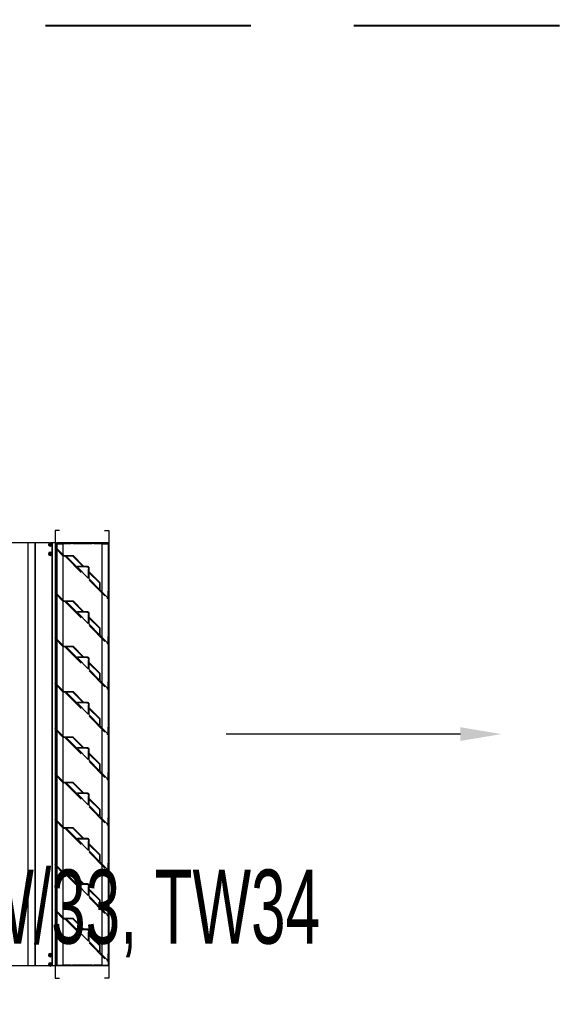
# Model space of a CAD drawing. Header units: millimetres. Extents: x -165365 to -33565, y 7406 to 103342.
# Tile 46 of 256: x -126105 to -124779, y 43022 to 45415. Entities that reach past the tile are written whole.
import ezdxf

# ---------------------------------------------------------------- set-up
doc = ezdxf.new("R2010")
doc.units = ezdxf.units.MM
doc.header["$MEASUREMENT"] = 0
for name, pattern in [('ACAD_ISO03W100', [150, 60, -90]), ('DASHED2', [0.375, 0.25, -0.125]), ('HIDDEN', [9.525, 6.35, -3.175])]:
    doc.linetypes.add(name, pattern=pattern)
doc.layers.add('10_ALL_FEATURES', color=7, linetype='Continuous', lineweight=0)
doc.layers.add('DEFAULT_2', color=8, linetype='HIDDEN', lineweight=0)
for name, color, linetype in [('___INST__AR_podstawy', 3, 'Continuous'), ('ELEK CIENKIE', 80, 'Continuous'), ('ELEKTRYKA_OPIS GNIAZD', 230, 'Continuous'), ('FLUID-C5-100-ARRGR', 7, 'Continuous')]:
    doc.layers.add(name, color=color, linetype=linetype)
doc.styles.add('Arial', font='arial.ttf')

# ---------------------------------------------------------------- blocks, each defined once
blk = doc.blocks.new('1028_440_ADMP_t')
at = {"color": 7, "linetype": 'Continuous'}
for p, q in [((-125, 514), (-125, -514)), ((-114.4, 514), (-125, 514)), ((-124.5, -514), (-124.5, 514)), ((-117.3, -514), (-117.3, 514)), ((-117, -514), (-117, 514)), ((-114.6, 511), (-110.4, 511)), ((-114.6, 510), (-110.4, 510)), ((-113.5, 510), (-113.5, 511)), ((-113, 512.6), (-113, 508.4)), ((-113, 511.5), (-112, 511.5)), ((-112, 510), (-113, 511)), ((-113, 510), (-112, 511)), ((-113, 510.5), (-112, 510.5)), ((-113, 509.5), (-112, 509.5)), ((-112.5, 510), (-112.5, 511)), ((-112, 512.6), (-112, 508.4)), ((-111.5, 510), (-111.5, 511)), ((-14.4, 514), (-110.6, 514)), ((-67, -514), (-67, 514)), ((-66.5, -514), (-66.5, 514)), ((-49.5, -514), (-49.5, 514)), ((-49, -514), (-49, 514)), ((-14.6, 511), (-10.4, 511)), ((-14.6, 510), (-10.4, 510)), ((-13.5, 510), (-13.5, 511)), ((-13, 512.6), (-13, 508.4)), ((-13, 511.5), (-12, 511.5)), ((-13, 510), (-12, 511)), ((-12, 510), (-13, 511)), ((-13, 510.5), (-12, 510.5)), ((-13, 509.5), (-12, 509.5)), ((-12.5, 510), (-12.5, 511)), ((-12, 512.6), (-12, 508.4)), ((-11.5, 510), (-11.5, 511)), ((0, 514), (-10.6, 514)), ((-8, -514), (-8, 514)), ((-7.8, -514), (-7.8, 513.9)), ((-0.5, -514), (-0.5, 514)), ((0, -514), (0, 514)), ((-114.6, 488), (-110.4, 488)), ((-114.6, 487), (-110.4, 487)), ((-113.5, 487), (-113.5, 488)), ((-113, 489.6), (-113, 485.4)), ((-113, 488.5), (-112, 488.5)), ((-112, 487), (-113, 488)), ((-113, 487), (-112, 488)), ((-113, 487.5), (-112, 487.5)), ((-113, 486.5), (-112, 486.5)), ((-112.5, 487), (-112.5, 488)), ((-112, 489.6), (-112, 485.4)), ((-111.5, 487), (-111.5, 488)), ((-14.6, 488), (-10.4, 488)), ((-14.6, 487), (-10.4, 487)), ((-13.5, 487), (-13.5, 488)), ((-13, 489.6), (-13, 485.4)), ((-13, 488.5), (-12, 488.5)), ((-13, 487), (-12, 488)), ((-12, 487), (-13, 488)), ((-13, 487.5), (-12, 487.5)), ((-13, 486.5), (-12, 486.5)), ((-12.5, 487), (-12.5, 488)), ((-12, 489.6), (-12, 485.4)), ((-11.5, 487), (-11.5, 488)), ((-114.6, -487), (-110.4, -487)), ((-114.6, -488), (-110.4, -488)), ((-113.5, -487), (-113.5, -488)), ((-113, -489.6), (-113, -485.4)), ((-113, -486.5), (-112, -486.5)), ((-112, -487), (-113, -488)), ((-113, -487), (-112, -488)), ((-113, -487.5), (-112, -487.5)), ((-113, -488.5), (-112, -488.5)), ((-112.5, -487), (-112.5, -488)), ((-112, -489.6), (-112, -485.4)), ((-111.5, -487), (-111.5, -488)), ((-14.6, -487), (-10.4, -487)), ((-14.6, -488), (-10.4, -488)), ((-13.5, -487), (-13.5, -488)), ((-13, -489.6), (-13, -485.4)), ((-13, -486.5), (-12, -486.5)), ((-13, -487), (-12, -488)), ((-12, -487), (-13, -488)), ((-13, -487.5), (-12, -487.5)), ((-13, -488.5), (-12, -488.5)), ((-12.5, -487), (-12.5, -488)), ((-12, -489.6), (-12, -485.4)), ((-11.5, -487), (-11.5, -488)), ((-114.4, -514), (-125, -514)), ((-114.6, -510), (-110.4, -510)), ((-114.6, -511), (-110.4, -511)), ((-113.5, -510), (-113.5, -511)), ((-113, -512.6), (-113, -508.4)), ((-113, -509.5), (-112, -509.5)), ((-112, -510), (-113, -511)), ((-113, -510), (-112, -511)), ((-113, -510.5), (-112, -510.5)), ((-113, -511.5), (-112, -511.5)), ((-112.5, -510), (-112.5, -511)), ((-112, -512.6), (-112, -508.4)), ((-111.5, -510), (-111.5, -511)), ((-14.4, -514), (-110.6, -514)), ((-14.6, -510), (-10.4, -510)), ((-14.6, -511), (-10.4, -511)), ((-13.5, -510), (-13.5, -511)), ((-13, -512.6), (-13, -508.4)), ((-13, -509.5), (-12, -509.5)), ((-13, -510), (-12, -511)), ((-12, -510), (-13, -511)), ((-13, -510.5), (-12, -510.5)), ((-13, -511.5), (-12, -511.5)), ((-12.5, -510), (-12.5, -511)), ((-12, -512.6), (-12, -508.4)), ((-11.5, -510), (-11.5, -511)), ((0, -514), (-10.6, -514))]:
    blk.add_line(p, q, dxfattribs=at)
for points in [[(-114.6, 511), (-114.6, 510.9), (-114.6, 510.8), (-114.6, 510.6), (-114.6, 510.5)], [(-114.6, 510.5), (-114.6, 510.4), (-114.6, 510.2), (-114.6, 510.1), (-114.6, 510)], [(-113, 512.6), (-112.8, 512.6), (-112.7, 512.6), (-112.5, 512.6), (-112.3, 512.6), (-112.2, 512.6), (-112, 512.6)], [(-112, 508.4), (-112.2, 508.4), (-112.3, 508.4), (-112.5, 508.4), (-112.7, 508.4), (-112.8, 508.4), (-113, 508.4)], [(-110.4, 510.5), (-110.4, 510.6), (-110.4, 510.8), (-110.4, 510.9), (-110.4, 511)], [(-110.4, 510), (-110.4, 510.1), (-110.4, 510.2), (-110.4, 510.4), (-110.4, 510.5)], [(-14.6, 511), (-14.6, 510.9), (-14.6, 510.8), (-14.6, 510.6), (-14.6, 510.5)], [(-14.6, 510.5), (-14.6, 510.4), (-14.6, 510.2), (-14.6, 510.1), (-14.6, 510)], [(-13, 512.6), (-12.8, 512.6), (-12.7, 512.6), (-12.5, 512.6), (-12.3, 512.6), (-12.2, 512.6), (-12, 512.6)], [(-12, 508.4), (-12.2, 508.4), (-12.3, 508.4), (-12.5, 508.4), (-12.7, 508.4), (-12.8, 508.4), (-13, 508.4)], [(-10.4, 510.5), (-10.4, 510.6), (-10.4, 510.8), (-10.4, 510.9), (-10.4, 511)], [(-10.4, 510), (-10.4, 510.1), (-10.4, 510.2), (-10.4, 510.4), (-10.4, 510.5)], [(-114.6, 488), (-114.6, 487.9), (-114.6, 487.8), (-114.6, 487.6), (-114.6, 487.5)], [(-114.6, 487.5), (-114.6, 487.4), (-114.6, 487.2), (-114.6, 487.1), (-114.6, 487)], [(-113, 489.6), (-112.8, 489.6), (-112.7, 489.6), (-112.5, 489.6), (-112.3, 489.6), (-112.2, 489.6), (-112, 489.6)], [(-112, 485.4), (-112.2, 485.4), (-112.3, 485.4), (-112.5, 485.4), (-112.7, 485.4), (-112.8, 485.4), (-113, 485.4)], [(-110.4, 487.5), (-110.4, 487.6), (-110.4, 487.8), (-110.4, 487.9), (-110.4, 488)], [(-110.4, 487), (-110.4, 487.1), (-110.4, 487.2), (-110.4, 487.4), (-110.4, 487.5)], [(-14.6, 488), (-14.6, 487.9), (-14.6, 487.8), (-14.6, 487.6), (-14.6, 487.5)], [(-14.6, 487.5), (-14.6, 487.4), (-14.6, 487.2), (-14.6, 487.1), (-14.6, 487)], [(-13, 489.6), (-12.8, 489.6), (-12.7, 489.6), (-12.5, 489.6), (-12.3, 489.6), (-12.2, 489.6), (-12, 489.6)], [(-12, 485.4), (-12.2, 485.4), (-12.3, 485.4), (-12.5, 485.4), (-12.7, 485.4), (-12.8, 485.4), (-13, 485.4)], [(-10.4, 487.5), (-10.4, 487.6), (-10.4, 487.8), (-10.4, 487.9), (-10.4, 488)], [(-10.4, 487), (-10.4, 487.1), (-10.4, 487.2), (-10.4, 487.4), (-10.4, 487.5)], [(-114.6, -487.5), (-114.6, -487.4), (-114.6, -487.2), (-114.6, -487.1), (-114.6, -487)], [(-114.6, -488), (-114.6, -487.9), (-114.6, -487.8), (-114.6, -487.6), (-114.6, -487.5)], [(-112, -485.4), (-112.2, -485.4), (-112.3, -485.4), (-112.5, -485.4), (-112.7, -485.4), (-112.8, -485.4), (-113, -485.4)], [(-113, -489.6), (-112.8, -489.6), (-112.7, -489.6), (-112.5, -489.6), (-112.3, -489.6), (-112.2, -489.6), (-112, -489.6)], [(-110.4, -487), (-110.4, -487.1), (-110.4, -487.2), (-110.4, -487.4), (-110.4, -487.5)], [(-110.4, -487.5), (-110.4, -487.6), (-110.4, -487.8), (-110.4, -487.9), (-110.4, -488)], [(-14.6, -487.5), (-14.6, -487.4), (-14.6, -487.2), (-14.6, -487.1), (-14.6, -487)], [(-14.6, -488), (-14.6, -487.9), (-14.6, -487.8), (-14.6, -487.6), (-14.6, -487.5)], [(-12, -485.4), (-12.2, -485.4), (-12.3, -485.4), (-12.5, -485.4), (-12.7, -485.4), (-12.8, -485.4), (-13, -485.4)], [(-13, -489.6), (-12.8, -489.6), (-12.7, -489.6), (-12.5, -489.6), (-12.3, -489.6), (-12.2, -489.6), (-12, -489.6)], [(-10.4, -487), (-10.4, -487.1), (-10.4, -487.2), (-10.4, -487.4), (-10.4, -487.5)], [(-10.4, -487.5), (-10.4, -487.6), (-10.4, -487.8), (-10.4, -487.9), (-10.4, -488)], [(-114.6, -510.5), (-114.6, -510.4), (-114.6, -510.2), (-114.6, -510.1), (-114.6, -510)], [(-114.6, -511), (-114.6, -510.9), (-114.6, -510.8), (-114.6, -510.6), (-114.6, -510.5)], [(-112, -508.4), (-112.2, -508.4), (-112.3, -508.4), (-112.5, -508.4), (-112.7, -508.4), (-112.8, -508.4), (-113, -508.4)], [(-113, -512.6), (-112.8, -512.6), (-112.7, -512.6), (-112.5, -512.6), (-112.3, -512.6), (-112.2, -512.6), (-112, -512.6)], [(-110.4, -510), (-110.4, -510.1), (-110.4, -510.2), (-110.4, -510.4), (-110.4, -510.5)], [(-110.4, -510.5), (-110.4, -510.6), (-110.4, -510.8), (-110.4, -510.9), (-110.4, -511)], [(-14.6, -510.5), (-14.6, -510.4), (-14.6, -510.2), (-14.6, -510.1), (-14.6, -510)], [(-14.6, -511), (-14.6, -510.9), (-14.6, -510.8), (-14.6, -510.6), (-14.6, -510.5)], [(-12, -508.4), (-12.2, -508.4), (-12.3, -508.4), (-12.5, -508.4), (-12.7, -508.4), (-12.8, -508.4), (-13, -508.4)], [(-13, -512.6), (-12.8, -512.6), (-12.7, -512.6), (-12.5, -512.6), (-12.3, -512.6), (-12.2, -512.6), (-12, -512.6)], [(-10.4, -510), (-10.4, -510.1), (-10.4, -510.2), (-10.4, -510.4), (-10.4, -510.5)], [(-10.4, -510.5), (-10.4, -510.6), (-10.4, -510.8), (-10.4, -510.9), (-10.4, -511)]]:
    blk.add_lwpolyline(points, dxfattribs=at)
for centre, radius in [((-112.5, 510.5), 4), ((-112.5, 510.5), 3.55), ((-12.5, 510.5), 4), ((-12.5, 510.5), 3.55), ((-112.5, 487.5), 4), ((-112.5, 487.5), 3.55), ((-12.5, 487.5), 4), ((-12.5, 487.5), 3.55), ((-112.5, -487.5), 4), ((-112.5, -487.5), 3.55), ((-12.5, -487.5), 4), ((-12.5, -487.5), 3.55), ((-112.5, -510.5), 4), ((-112.5, -510.5), 3.55), ((-12.5, -510.5), 4), ((-12.5, -510.5), 3.55)]:
    blk.add_circle(centre, radius, dxfattribs=at)
blk = doc.blocks.new('AINT_s')
at = {"color": 7, "linetype": 'Continuous'}
for p, q in [((0.25, 0.19), (0.25, 116.44)), ((0.25, 116.44), (0.38, 116.44)), ((0.25, 116.39), (2.25, 116.39)), ((0.38, 116.44), (0.38, 116.39)), ((15.69, 116.62), (0.44, 116.62)), ((0.44, 116.5), (2.25, 116.5)), ((0.44, 0.24), (0.44, 116.39)), ((0.49, 116.62), (0.49, 116.5)), ((2.25, 116.62), (2.25, 116.5)), ((2.25, 0.24), (2.25, 116.39)), ((2.25, 116.39), (2.44, 116.39)), ((2.44, 116.62), (2.44, 116.39)), ((2.44, 116.5), (13.69, 116.5)), ((4.69, 116.44), (2.44, 116.44)), ((10.94, 116.44), (5.15, 116.44)), ((13.69, 116.44), (11.4, 116.44)), ((13.69, 116.62), (13.69, 116.39)), ((13.88, 116.39), (13.69, 116.39)), ((13.88, 116.62), (13.88, 116.5)), ((13.88, 116.5), (15.69, 116.5)), ((13.88, 0.24), (13.88, 116.39)), ((13.88, 116.39), (15.87, 116.39)), ((15.64, 116.62), (15.64, 116.5)), ((15.69, 0.24), (15.69, 116.39)), ((15.75, 116.44), (15.75, 116.39)), ((15.87, 116.44), (15.75, 116.44)), ((9.87, 109.36), (9.87, 107.27)), ((0.25, 101.66), (0.2, 101.61)), ((0.25, 101.66), (0.2, 101.61)), ((9.87, 96.86), (9.87, 94.77)), ((0.25, 89.16), (0.2, 89.11)), ((0.25, 89.16), (0.2, 89.11)), ((9.87, 84.36), (9.87, 82.27)), ((0.25, 76.66), (0.2, 76.61)), ((0.25, 76.66), (0.2, 76.61)), ((9.87, 71.86), (9.87, 69.77)), ((0.25, 64.16), (0.2, 64.11)), ((0.25, 64.16), (0.2, 64.11)), ((9.87, 59.36), (9.87, 57.27)), ((0.25, 51.66), (0.2, 51.61)), ((0.25, 51.66), (0.2, 51.61)), ((9.87, 46.86), (9.87, 44.77)), ((0.25, 39.16), (0.2, 39.11)), ((0.25, 39.16), (0.2, 39.11)), ((9.87, 34.36), (9.87, 32.27)), ((0.25, 26.66), (0.2, 26.61)), ((0.25, 26.66), (0.2, 26.61)), ((9.87, 21.86), (9.87, 19.77)), ((0.25, 14.16), (0.2, 14.11)), ((0.25, 14.16), (0.2, 14.11)), ((9.87, 9.36), (9.87, 7.27)), ((0.25, 1.66), (0.2, 1.61)), ((0.25, 0.24), (2.25, 0.24)), ((0.25, 0.19), (0.38, 0.19)), ((0.38, 0.19), (0.38, 0.24)), ((0.44, 0.12), (2.25, 0.12)), ((0.49, 0), (0.49, 0.12)), ((2.25, 0.24), (2.44, 0.24)), ((2.25, 0), (2.25, 0.12)), ((2.44, 0), (2.44, 0.24)), ((2.44, 0.19), (4.73, 0.19)), ((13.69, 0.12), (2.44, 0.12)), ((5.18, 0.19), (10.98, 0.19)), ((11.43, 0.19), (13.69, 0.19)), ((13.88, 0.24), (13.69, 0.24)), ((13.69, 0), (13.69, 0.24)), ((13.88, 0.24), (15.87, 0.24)), ((15.69, 0.12), (13.88, 0.12)), ((13.88, 0), (13.88, 0.12)), ((15.64, 0), (15.64, 0.12)), ((15.75, 0.19), (15.75, 0.24)), ((15.87, 0.19), (15.75, 0.19)), ((15.69, 0), (0.44, 0))]:
    blk.add_line(p, q, dxfattribs=at)
for p, q in [((15.87, 115), (15.87, 113.37)), ((0.25, 101.15), (0.25, 100.59)), ((0.25, 88.65), (0.25, 88.09)), ((0.25, 76.15), (0.25, 75.59)), ((0.25, 63.65), (0.25, 63.09)), ((0.25, 51.15), (0.25, 50.59)), ((0.25, 38.65), (0.25, 38.09)), ((0.25, 26.15), (0.25, 25.59)), ((0.25, 13.65), (0.25, 13.09))]:
    blk.add_line(p, q)
at = {"color": 7, "linetype": 'Continuous', "lineweight": 0, "flags": 128}
blk.add_lwpolyline([(0, 0), (15.87, 0), (15.87, 116.62), (0, 116.62)], close=True, dxfattribs=at)
at = {"color": 7, "linetype": 'Continuous'}
for centre, radius, start, end in [((0.44, 116.44), 0.188, 90, 180), ((0.44, 116.44), 0.0625, 90, 180), ((15.69, 116.44), 0.188, 9.1259, 90), ((15.69, 116.44), 0.0625, 0, 90), ((0.62, 101.15), 0.625, 133, 180), ((0.62, 101.15), 0.625, 133, 180), ((0.62, 88.65), 0.625, 133, 180), ((0.62, 88.65), 0.625, 133, 180), ((0.62, 76.15), 0.625, 133, 180), ((0.62, 76.15), 0.625, 133, 180), ((0.62, 63.65), 0.625, 133, 180), ((0.62, 63.65), 0.625, 133, 180), ((0.62, 51.15), 0.625, 133, 180), ((0.62, 51.15), 0.625, 133, 180), ((0.62, 38.65), 0.625, 133, 180), ((0.62, 38.65), 0.625, 133, 180), ((0.62, 26.15), 0.625, 133, 180), ((0.62, 26.15), 0.625, 133, 180), ((0.62, 13.65), 0.625, 133, 180), ((0.62, 13.65), 0.625, 133, 180), ((0.62, 1.15), 0.625, 133, 180), ((0.44, 0.19), 0.188, 180, 270), ((0.44, 0.19), 0.0625, 180, 270), ((15.69, 0.19), 0.0625, 270, 0), ((15.69, 0.19), 0.188, 270, 350.8741)]:
    blk.add_arc(centre, radius, start, end, dxfattribs=at)
at = {"layer": '10_ALL_FEATURES', "color": 8, "linetype": 'HIDDEN'}
for p, q in [((15.62, 115), (15.62, 113.37)), ((15.62, 115), (15.62, 113.37)), ((15.87, 113.37), (15.87, 115)), ((15.69, 113.31), (15.81, 113.31)), ((15.69, 113.31), (15.81, 113.31)), ((0.25, 100.59), (0.25, 101.15)), ((15.62, 102.5), (15.62, 100.87)), ((15.62, 102.5), (15.62, 100.87)), ((15.69, 100.81), (15.81, 100.81)), ((15.69, 100.81), (15.81, 100.81)), ((15.62, 90), (15.62, 88.37)), ((15.62, 90), (15.62, 88.37)), ((0.25, 88.09), (0.25, 88.65)), ((15.69, 88.31), (15.81, 88.31)), ((15.69, 88.31), (15.81, 88.31)), ((0.25, 75.59), (0.25, 76.15)), ((15.62, 77.5), (15.62, 75.87)), ((15.62, 77.5), (15.62, 75.87)), ((15.69, 75.81), (15.81, 75.81)), ((15.69, 75.81), (15.81, 75.81)), ((0.25, 63.09), (0.25, 63.65)), ((15.62, 65), (15.62, 63.37)), ((15.62, 65), (15.62, 63.37)), ((15.69, 63.31), (15.81, 63.31)), ((15.69, 63.31), (15.81, 63.31)), ((15.62, 52.5), (15.62, 50.87)), ((15.62, 52.5), (15.62, 50.87)), ((0.25, 50.59), (0.25, 51.15)), ((15.69, 50.81), (15.81, 50.81)), ((15.69, 50.81), (15.81, 50.81)), ((0.25, 38.09), (0.25, 38.65)), ((15.62, 40), (15.62, 38.37)), ((15.62, 40), (15.62, 38.37)), ((15.69, 38.31), (15.81, 38.31)), ((15.69, 38.31), (15.81, 38.31)), ((15.62, 27.5), (15.62, 25.87)), ((15.62, 27.5), (15.62, 25.87)), ((0.25, 25.59), (0.25, 26.15)), ((15.69, 25.81), (15.81, 25.81)), ((15.69, 25.81), (15.81, 25.81)), ((0.25, 13.09), (0.25, 13.65)), ((15.62, 15), (15.62, 13.37)), ((15.69, 13.31), (15.81, 13.31)), ((0.25, 0.59), (0.25, 1.15))]:
    blk.add_line(p, q, dxfattribs=at)
at = {"layer": '10_ALL_FEATURES', "color": 7, "linetype": 'Continuous'}
for p, q in [((0, 101.15), (0, 100.59)), ((0, 101.15), (0, 100.59)), ((0.06, 100.53), (0.19, 100.53)), ((0.06, 100.53), (0.19, 100.53)), ((0, 88.65), (0, 88.09)), ((0, 88.65), (0, 88.09)), ((0.06, 88.03), (0.19, 88.03)), ((0.06, 88.03), (0.19, 88.03)), ((0, 76.15), (0, 75.59)), ((0, 76.15), (0, 75.59)), ((0.06, 75.53), (0.19, 75.53)), ((0.06, 75.53), (0.19, 75.53)), ((0, 63.65), (0, 63.09)), ((0, 63.65), (0, 63.09)), ((0.06, 63.03), (0.19, 63.03)), ((0.06, 63.03), (0.19, 63.03)), ((0, 51.15), (0, 50.59)), ((0, 51.15), (0, 50.59)), ((0.06, 50.53), (0.19, 50.53)), ((0.06, 50.53), (0.19, 50.53)), ((0, 38.65), (0, 38.09)), ((0, 38.65), (0, 38.09)), ((0.06, 38.03), (0.19, 38.03)), ((0.06, 38.03), (0.19, 38.03)), ((0, 26.15), (0, 25.59)), ((0, 26.15), (0, 25.59)), ((0.06, 25.53), (0.19, 25.53)), ((0.06, 25.53), (0.19, 25.53)), ((0, 13.65), (0, 13.09)), ((0, 13.65), (0, 13.09)), ((0.06, 13.03), (0.19, 13.03)), ((0.06, 13.03), (0.19, 13.03)), ((0, 1.15), (0, 0.59)), ((0.06, 0.53), (0.19, 0.53))]:
    blk.add_line(p, q, dxfattribs=at)
at = {"layer": '10_ALL_FEATURES', "color": 8, "linetype": 'HIDDEN'}
for centre, radius, start, end in [((15.69, 113.37), 0.0625, 180, 270), ((15.69, 113.37), 0.0625, 180, 270), ((15.81, 113.37), 0.0625, 270, 0), ((15.81, 113.37), 0.0625, 270, 0), ((9.37, 107.13), 0.75, 270, 0), ((15.69, 100.87), 0.0625, 180, 270), ((15.69, 100.87), 0.0625, 180, 270), ((15.81, 100.87), 0.0625, 270, 0), ((15.81, 100.87), 0.0625, 270, 0), ((9.37, 94.63), 0.75, 270, 0), ((15.69, 88.37), 0.0625, 180, 270), ((15.69, 88.37), 0.0625, 180, 270), ((15.81, 88.37), 0.0625, 270, 0), ((15.81, 88.37), 0.0625, 270, 0), ((9.37, 82.13), 0.75, 270, 0), ((15.69, 75.87), 0.0625, 180, 270), ((15.69, 75.87), 0.0625, 180, 270), ((15.81, 75.87), 0.0625, 270, 0), ((15.81, 75.87), 0.0625, 270, 0), ((9.37, 69.63), 0.75, 270, 0), ((15.69, 63.37), 0.0625, 180, 270), ((15.69, 63.37), 0.0625, 180, 270), ((15.81, 63.37), 0.0625, 270, 0), ((15.81, 63.37), 0.0625, 270, 0), ((9.37, 57.13), 0.75, 270, 0), ((15.69, 50.87), 0.0625, 180, 270), ((15.69, 50.87), 0.0625, 180, 270), ((15.81, 50.87), 0.0625, 270, 0), ((15.81, 50.87), 0.0625, 270, 0), ((9.37, 44.63), 0.75, 270, 0), ((15.69, 38.37), 0.0625, 180, 270), ((15.69, 38.37), 0.0625, 180, 270), ((15.81, 38.37), 0.0625, 270, 0), ((15.81, 38.37), 0.0625, 270, 0), ((9.37, 32.13), 0.75, 270, 0), ((15.69, 25.87), 0.0625, 180, 270), ((15.69, 25.87), 0.0625, 180, 270), ((15.81, 25.87), 0.0625, 270, 0), ((15.81, 25.87), 0.0625, 270, 0), ((9.37, 19.63), 0.75, 270, 0), ((15.69, 13.37), 0.0625, 180, 270), ((15.81, 13.37), 0.0625, 270, 0), ((9.37, 7.13), 0.75, 270, 0)]:
    blk.add_arc(centre, radius, start, end, dxfattribs=at)
at = {"layer": '10_ALL_FEATURES', "color": 7, "linetype": 'Continuous'}
for centre, start, end in [((0.06, 100.59), 180, 270), ((0.06, 100.59), 180, 270), ((0.19, 100.59), 270, 0), ((0.19, 100.59), 270, 0), ((0.06, 88.09), 180, 270), ((0.06, 88.09), 180, 270), ((0.19, 88.09), 270, 0), ((0.19, 88.09), 270, 0), ((0.06, 75.59), 180, 270), ((0.06, 75.59), 180, 270), ((0.19, 75.59), 270, 0), ((0.19, 75.59), 270, 0), ((0.06, 63.09), 180, 270), ((0.06, 63.09), 180, 270), ((0.19, 63.09), 270, 0), ((0.19, 63.09), 270, 0), ((0.06, 50.59), 180, 270), ((0.06, 50.59), 180, 270), ((0.19, 50.59), 270, 0), ((0.19, 50.59), 270, 0), ((0.06, 38.09), 180, 270), ((0.06, 38.09), 180, 270), ((0.19, 38.09), 270, 0), ((0.19, 38.09), 270, 0), ((0.06, 25.59), 180, 270), ((0.06, 25.59), 180, 270), ((0.19, 25.59), 270, 0), ((0.19, 25.59), 270, 0), ((0.06, 13.09), 180, 270), ((0.06, 13.09), 180, 270), ((0.19, 13.09), 270, 0), ((0.19, 13.09), 270, 0), ((0.06, 0.59), 180, 270), ((0.19, 0.59), 270, 0)]:
    blk.add_arc(centre, 0.0625, start, end, dxfattribs=at)
at = {"layer": 'DEFAULT_2', "color": 8, "linetype": 'HIDDEN'}
for p, q in [((0.38, 0.24), (0.38, 116.39)), ((3.09, 103.79), (15.35, 115.23)), ((5.15, 116.44), (4.69, 116.44)), ((11.4, 116.44), (10.94, 116.44)), ((15.52, 115.04), (13.34, 113.01)), ((15.75, 0.24), (15.75, 116.39)), ((15.87, 116.39), (15.87, 116.39)), ((13.15, 112.84), (9.93, 109.83)), ((13.15, 112.84), (13.15, 111.07)), ((13.34, 111.07), (13.34, 113.01)), ((0.25, 109.75), (0.38, 109.75)), ((9.79, 109.7), (6.59, 106.72)), ((9.86, 109.64), (9.79, 109.7)), ((9.87, 109.36), (9.87, 109.59)), ((10.06, 109.7), (9.93, 109.83)), ((13.13, 111.02), (10.12, 108.22)), ((10.12, 107.96), (13.26, 110.89)), ((10.12, 108.22), (10.12, 109.53)), ((0.38, 108.12), (0.25, 108.12)), ((3.28, 103.63), (6.46, 106.59)), ((8.15, 106.38), (5.22, 103.65)), ((5.35, 103.51), (8.43, 106.38)), ((6.46, 106.59), (6.58, 106.46)), ((6.59, 106.72), (6.66, 106.65)), ((6.71, 106.63), (9.37, 106.63)), ((6.76, 106.38), (8.15, 106.38)), ((8.43, 106.38), (9.37, 106.38)), ((9.87, 107.13), (9.87, 107.27)), ((10.12, 107.13), (10.12, 107.96)), ((15.87, 107.81), (15.75, 107.81)), ((15.87, 107.06), (15.75, 107.06)), ((2.25, 103.52), (0.25, 101.66)), ((0.37, 101.43), (2.42, 103.34)), ((2.83, 103.69), (2.67, 103.69)), ((5.18, 103.44), (2.67, 103.44)), ((5.18, 103.63), (3.28, 103.63)), ((3.09, 91.29), (15.35, 102.73)), ((15.52, 102.54), (13.34, 100.51)), ((13.34, 98.57), (13.34, 100.51)), ((13.15, 100.34), (9.93, 97.33)), ((13.13, 98.52), (10.12, 95.72)), ((10.12, 95.46), (13.26, 98.39)), ((13.15, 100.34), (13.15, 98.57)), ((9.79, 97.2), (6.59, 94.22)), ((9.86, 97.14), (9.79, 97.2)), ((9.87, 96.86), (9.87, 97.09)), ((10.06, 97.2), (9.93, 97.33)), ((10.12, 95.72), (10.12, 97.03)), ((10.12, 94.63), (10.12, 95.46)), ((3.28, 91.13), (6.46, 94.09)), ((8.15, 93.88), (5.22, 91.15)), ((5.35, 91.01), (8.43, 93.88)), ((6.46, 94.09), (6.58, 93.96)), ((6.59, 94.22), (6.66, 94.15)), ((6.71, 94.13), (9.37, 94.13)), ((6.76, 93.88), (8.15, 93.88)), ((8.43, 93.88), (9.37, 93.88)), ((9.87, 94.63), (9.87, 94.77)), ((2.25, 91.02), (0.25, 89.16)), ((0.37, 88.93), (2.42, 90.84)), ((2.83, 91.19), (2.67, 91.19)), ((5.18, 90.94), (2.67, 90.94)), ((3.09, 78.79), (15.35, 90.23)), ((5.18, 91.13), (3.28, 91.13)), ((15.52, 90.04), (13.34, 88.01)), ((13.15, 87.84), (9.93, 84.83)), ((13.15, 87.84), (13.15, 86.07)), ((13.34, 86.07), (13.34, 88.01)), ((9.79, 84.7), (6.59, 81.72)), ((9.86, 84.64), (9.79, 84.7)), ((9.87, 84.36), (9.87, 84.59)), ((10.06, 84.7), (9.93, 84.83)), ((13.13, 86.02), (10.12, 83.22)), ((10.12, 82.96), (13.26, 85.89)), ((10.12, 83.22), (10.12, 84.53)), ((3.28, 78.63), (6.46, 81.59)), ((6.46, 81.59), (6.58, 81.46)), ((6.59, 81.72), (6.66, 81.65)), ((6.71, 81.63), (9.37, 81.63)), ((9.87, 82.13), (9.87, 82.27)), ((10.12, 82.13), (10.12, 82.96)), ((8.15, 81.38), (5.22, 78.65)), ((5.35, 78.51), (8.43, 81.38)), ((6.76, 81.38), (8.15, 81.38)), ((8.43, 81.38), (9.37, 81.38)), ((2.25, 78.52), (0.25, 76.66)), ((0.37, 76.43), (2.42, 78.34)), ((2.83, 78.69), (2.67, 78.69)), ((5.18, 78.44), (2.67, 78.44)), ((3.09, 66.29), (15.35, 77.73)), ((5.18, 78.63), (3.28, 78.63)), ((15.52, 77.54), (13.34, 75.51)), ((0.25, 76), (0.38, 76)), ((0.38, 74.38), (0.25, 74.38)), ((13.15, 75.34), (9.93, 72.33)), ((13.13, 73.52), (10.12, 70.72)), ((10.12, 70.46), (13.26, 73.39)), ((13.15, 75.34), (13.15, 73.57)), ((13.34, 73.57), (13.34, 75.51)), ((15.87, 74.06), (15.75, 74.06)), ((15.87, 73.31), (15.75, 73.31)), ((9.79, 72.2), (6.59, 69.22)), ((9.86, 72.14), (9.79, 72.2)), ((9.87, 71.86), (9.87, 72.09)), ((10.06, 72.2), (9.93, 72.33)), ((10.12, 70.72), (10.12, 72.03)), ((3.28, 66.13), (6.46, 69.09)), ((8.15, 68.88), (5.22, 66.15)), ((5.35, 66.01), (8.43, 68.88)), ((6.46, 69.09), (6.58, 68.96)), ((6.59, 69.22), (6.66, 69.15)), ((6.71, 69.13), (9.37, 69.13)), ((6.76, 68.88), (8.15, 68.88)), ((8.43, 68.88), (9.37, 68.88)), ((9.87, 69.63), (9.87, 69.77)), ((10.12, 69.63), (10.12, 70.46)), ((2.25, 66.02), (0.25, 64.16)), ((0.37, 63.93), (2.42, 65.84)), ((2.83, 66.19), (2.67, 66.19)), ((5.18, 65.94), (2.67, 65.94)), ((3.09, 53.79), (15.35, 65.23)), ((5.18, 66.13), (3.28, 66.13)), ((13.15, 62.84), (9.93, 59.83)), ((13.15, 62.84), (13.15, 61.07)), ((15.52, 65.04), (13.34, 63.01)), ((13.34, 61.07), (13.34, 63.01)), ((10.06, 59.7), (9.93, 59.83)), ((13.13, 61.02), (10.12, 58.22)), ((10.12, 57.96), (13.26, 60.89)), ((9.79, 59.7), (6.59, 56.72)), ((9.86, 59.64), (9.79, 59.7)), ((9.87, 59.36), (9.87, 59.59)), ((9.87, 57.13), (9.87, 57.27)), ((10.12, 58.22), (10.12, 59.53)), ((10.12, 57.13), (10.12, 57.96)), ((3.28, 53.63), (6.46, 56.59)), ((8.15, 56.38), (5.22, 53.65)), ((5.35, 53.51), (8.43, 56.38)), ((6.46, 56.59), (6.58, 56.46)), ((6.59, 56.72), (6.66, 56.65)), ((6.71, 56.63), (9.37, 56.63)), ((6.76, 56.38), (8.15, 56.38)), ((8.43, 56.38), (9.37, 56.38)), ((2.25, 53.52), (0.25, 51.66)), ((0.37, 51.43), (2.42, 53.34)), ((2.83, 53.69), (2.67, 53.69)), ((5.18, 53.44), (2.67, 53.44)), ((3.09, 41.29), (15.35, 52.73)), ((5.18, 53.63), (3.28, 53.63)), ((15.52, 52.54), (13.34, 50.51)), ((13.15, 50.34), (9.93, 47.33)), ((13.15, 50.34), (13.15, 48.57)), ((13.34, 48.57), (13.34, 50.51)), ((9.79, 47.2), (6.59, 44.22)), ((9.86, 47.14), (9.79, 47.2)), ((9.87, 46.86), (9.87, 47.09)), ((10.06, 47.2), (9.93, 47.33)), ((13.13, 48.52), (10.12, 45.72)), ((10.12, 45.46), (13.26, 48.39)), ((10.12, 45.72), (10.12, 47.03)), ((3.28, 41.13), (6.46, 44.09)), ((8.15, 43.88), (5.22, 41.15)), ((5.35, 41.01), (8.43, 43.88)), ((6.46, 44.09), (6.58, 43.96)), ((6.59, 44.22), (6.66, 44.15)), ((6.71, 44.13), (9.37, 44.13)), ((6.76, 43.88), (8.15, 43.88)), ((8.43, 43.88), (9.37, 43.88)), ((9.87, 44.63), (9.87, 44.77)), ((10.12, 44.63), (10.12, 45.46)), ((0.38, 42.25), (0.25, 42.25)), ((2.25, 41.02), (0.25, 39.16)), ((0.37, 38.93), (2.42, 40.84)), ((2.83, 41.19), (2.67, 41.19)), ((5.18, 40.94), (2.67, 40.94)), ((5.18, 41.13), (3.28, 41.13)), ((15.87, 43.31), (15.75, 43.31)), ((15.87, 42.56), (15.75, 42.56)), ((0.25, 40.63), (0.38, 40.63)), ((3.09, 28.79), (15.35, 40.23)), ((15.52, 40.04), (13.34, 38.01)), ((13.34, 36.07), (13.34, 38.01)), ((13.15, 37.84), (9.93, 34.83)), ((13.13, 36.02), (10.12, 33.22)), ((10.12, 32.96), (13.26, 35.89)), ((13.15, 37.84), (13.15, 36.07)), ((9.79, 34.7), (6.59, 31.72)), ((9.86, 34.64), (9.79, 34.7)), ((9.87, 34.36), (9.87, 34.59)), ((10.06, 34.7), (9.93, 34.83)), ((10.12, 33.22), (10.12, 34.53)), ((10.12, 32.13), (10.12, 32.96)), ((3.28, 28.63), (6.46, 31.59)), ((8.15, 31.38), (5.22, 28.65)), ((5.35, 28.51), (8.43, 31.38)), ((6.46, 31.59), (6.58, 31.46)), ((6.59, 31.72), (6.66, 31.65)), ((6.71, 31.63), (9.37, 31.63)), ((6.76, 31.38), (8.15, 31.38)), ((8.43, 31.38), (9.37, 31.38)), ((9.87, 32.13), (9.87, 32.27)), ((2.25, 28.52), (0.25, 26.66)), ((0.37, 26.43), (2.42, 28.34)), ((2.83, 28.69), (2.67, 28.69)), ((5.18, 28.44), (2.67, 28.44)), ((3.09, 16.29), (15.35, 27.73)), ((5.18, 28.63), (3.28, 28.63)), ((15.52, 27.54), (13.34, 25.51)), ((13.15, 25.34), (9.93, 22.33)), ((13.15, 25.34), (13.15, 23.57)), ((13.34, 23.57), (13.34, 25.51)), ((9.79, 22.2), (6.59, 19.22)), ((9.86, 22.14), (9.79, 22.2)), ((9.87, 21.86), (9.87, 22.09)), ((10.06, 22.2), (9.93, 22.33)), ((13.13, 23.52), (10.12, 20.72)), ((10.12, 20.46), (13.26, 23.39)), ((10.12, 20.72), (10.12, 22.03)), ((3.28, 16.13), (6.46, 19.09)), ((6.46, 19.09), (6.58, 18.96)), ((6.59, 19.22), (6.66, 19.15)), ((6.71, 19.13), (9.37, 19.13)), ((9.87, 19.63), (9.87, 19.77)), ((10.12, 19.63), (10.12, 20.46)), ((8.15, 18.88), (5.22, 16.15)), ((5.35, 16.01), (8.43, 18.88)), ((6.76, 18.88), (8.15, 18.88)), ((8.43, 18.88), (9.37, 18.88)), ((2.25, 16.02), (0.25, 14.16)), ((0.37, 13.93), (2.42, 15.84)), ((2.83, 16.19), (2.67, 16.19)), ((5.18, 15.94), (2.67, 15.94)), ((3.09, 3.79), (15.35, 15.23)), ((5.18, 16.13), (3.28, 16.13)), ((15.52, 15.04), (13.34, 13.01)), ((13.15, 12.84), (9.93, 9.83)), ((13.13, 11.02), (10.12, 8.22)), ((10.12, 7.96), (13.26, 10.89)), ((13.15, 12.84), (13.15, 11.07)), ((13.34, 11.07), (13.34, 13.01)), ((0.38, 8.5), (0.25, 8.5)), ((9.79, 9.7), (6.59, 6.72)), ((9.86, 9.64), (9.79, 9.7)), ((9.87, 9.36), (9.87, 9.59)), ((10.06, 9.7), (9.93, 9.83)), ((10.12, 8.22), (10.12, 9.53)), ((15.87, 9.56), (15.75, 9.56)), ((15.87, 8.81), (15.75, 8.81)), ((0.25, 6.87), (0.38, 6.87)), ((3.28, 3.63), (6.46, 6.59)), ((8.15, 6.38), (5.22, 3.65)), ((5.35, 3.51), (8.43, 6.38)), ((6.46, 6.59), (6.58, 6.46)), ((6.59, 6.72), (6.66, 6.65)), ((6.71, 6.63), (9.37, 6.63)), ((6.76, 6.38), (8.15, 6.38)), ((8.43, 6.38), (9.37, 6.38)), ((9.87, 7.13), (9.87, 7.27)), ((10.12, 7.13), (10.12, 7.96)), ((2.25, 3.52), (0.25, 1.66)), ((0.37, 1.43), (2.42, 3.34)), ((2.83, 3.69), (2.67, 3.69)), ((5.18, 3.44), (2.67, 3.44)), ((5.18, 3.63), (3.28, 3.63)), ((5.18, 0.19), (4.73, 0.19)), ((11.43, 0.19), (10.98, 0.19)), ((15.87, 0.24), (15.87, 0.24))]:
    blk.add_line(p, q, dxfattribs=at)
for centre, radius, start, end in [((15.56, 115), 0.312, 0, 133), ((15.56, 115), 0.312, 0, 133), ((15.56, 115), 0.0625, 0, 133), ((15.56, 115), 0.0625, 0, 133), ((15.69, 116.44), 0.188, 0, 9.1259), ((9.81, 109.59), 0.0625, 0, 43), ((9.87, 109.53), 0.25, 0, 43), ((13.09, 111.07), 0.0625, 313, 0), ((13.09, 111.07), 0.25, 313, 0), ((6.76, 106.63), 0.25, 223, 270), ((6.71, 106.69), 0.0625, 223, 270), ((9.37, 107.13), 0.5, 270, 0), ((2.67, 103.07), 0.625, 90, 133), ((2.67, 103.07), 0.375, 90, 133), ((2.83, 104.07), 0.375, 270, 313), ((5.18, 103.69), 0.0625, 270, 313), ((5.18, 103.69), 0.25, 270, 313), ((0.62, 101.15), 0.375, 133, 180), ((0.62, 101.15), 0.375, 133, 180), ((15.56, 102.5), 0.312, 0, 133), ((15.56, 102.5), 0.312, 0, 133), ((15.56, 102.5), 0.0625, 0, 133), ((15.56, 102.5), 0.0625, 0, 133), ((13.09, 98.57), 0.0625, 313, 0), ((13.09, 98.57), 0.25, 313, 0), ((9.81, 97.09), 0.0625, 0, 43), ((9.87, 97.03), 0.25, 0, 43), ((6.76, 94.13), 0.25, 223, 270), ((6.71, 94.19), 0.0625, 223, 270), ((9.37, 94.63), 0.5, 270, 0), ((2.67, 90.57), 0.625, 90, 133), ((2.67, 90.57), 0.375, 90, 133), ((2.83, 91.57), 0.375, 270, 313), ((5.18, 91.19), 0.0625, 270, 313), ((5.18, 91.19), 0.25, 270, 313), ((15.56, 90), 0.312, 0, 133), ((15.56, 90), 0.312, 0, 133), ((15.56, 90), 0.0625, 0, 133), ((15.56, 90), 0.0625, 0, 133), ((0.62, 88.65), 0.375, 133, 180), ((0.62, 88.65), 0.375, 133, 180), ((9.81, 84.59), 0.0625, 0, 43), ((9.87, 84.53), 0.25, 0, 43), ((13.09, 86.07), 0.0625, 313, 0), ((13.09, 86.07), 0.25, 313, 0), ((6.76, 81.63), 0.25, 223, 270), ((6.71, 81.69), 0.0625, 223, 270), ((9.37, 82.13), 0.5, 270, 0), ((2.83, 79.07), 0.375, 270, 313), ((0.62, 76.15), 0.375, 133, 180), ((0.62, 76.15), 0.375, 133, 180), ((2.67, 78.07), 0.625, 90, 133), ((2.67, 78.07), 0.375, 90, 133), ((5.18, 78.69), 0.0625, 270, 313), ((5.18, 78.69), 0.25, 270, 313), ((15.56, 77.5), 0.312, 0, 133), ((15.56, 77.5), 0.312, 0, 133), ((15.56, 77.5), 0.0625, 0, 133), ((15.56, 77.5), 0.0625, 0, 133), ((13.09, 73.57), 0.0625, 313, 0), ((13.09, 73.57), 0.25, 313, 0), ((9.81, 72.09), 0.0625, 0, 43), ((9.87, 72.03), 0.25, 0, 43), ((6.76, 69.13), 0.25, 223, 270), ((6.71, 69.19), 0.0625, 223, 270), ((9.37, 69.63), 0.5, 270, 0), ((2.67, 65.57), 0.625, 90, 133), ((2.67, 65.57), 0.375, 90, 133), ((2.83, 66.57), 0.375, 270, 313), ((5.18, 66.19), 0.0625, 270, 313), ((5.18, 66.19), 0.25, 270, 313), ((15.56, 65), 0.312, 0, 133), ((15.56, 65), 0.312, 0, 133), ((0.62, 63.65), 0.375, 133, 180), ((0.62, 63.65), 0.375, 133, 180), ((15.56, 65), 0.0625, 0, 133), ((15.56, 65), 0.0625, 0, 133), ((13.09, 61.07), 0.0625, 313, 0), ((13.09, 61.07), 0.25, 313, 0), ((9.37, 57.13), 0.5, 270, 0), ((9.81, 59.59), 0.0625, 0, 43), ((9.87, 59.53), 0.25, 0, 43), ((6.76, 56.63), 0.25, 223, 270), ((6.71, 56.69), 0.0625, 223, 270), ((2.67, 53.07), 0.625, 90, 133), ((2.67, 53.07), 0.375, 90, 133), ((2.83, 54.07), 0.375, 270, 313), ((5.18, 53.69), 0.0625, 270, 313), ((5.18, 53.69), 0.25, 270, 313), ((15.56, 52.5), 0.312, 0, 133), ((15.56, 52.5), 0.312, 0, 133), ((15.56, 52.5), 0.0625, 0, 133), ((15.56, 52.5), 0.0625, 0, 133), ((0.62, 51.15), 0.375, 133, 180), ((0.62, 51.15), 0.375, 133, 180), ((9.81, 47.09), 0.0625, 0, 43), ((9.87, 47.03), 0.25, 0, 43), ((13.09, 48.57), 0.0625, 313, 0), ((13.09, 48.57), 0.25, 313, 0), ((6.76, 44.13), 0.25, 223, 270), ((6.71, 44.19), 0.0625, 223, 270), ((9.37, 44.63), 0.5, 270, 0), ((2.67, 40.57), 0.625, 90, 133), ((2.67, 40.57), 0.375, 90, 133), ((2.83, 41.57), 0.375, 270, 313), ((5.18, 41.19), 0.0625, 270, 313), ((5.18, 41.19), 0.25, 270, 313), ((0.62, 38.65), 0.375, 133, 180), ((0.62, 38.65), 0.375, 133, 180), ((15.56, 40), 0.312, 0, 133), ((15.56, 40), 0.312, 0, 133), ((15.56, 40), 0.0625, 0, 133), ((15.56, 40), 0.0625, 0, 133), ((13.09, 36.07), 0.0625, 313, 0), ((13.09, 36.07), 0.25, 313, 0), ((9.81, 34.59), 0.0625, 0, 43), ((9.87, 34.53), 0.25, 0, 43), ((6.76, 31.63), 0.25, 223, 270), ((6.71, 31.69), 0.0625, 223, 270), ((9.37, 32.13), 0.5, 270, 0), ((2.67, 28.07), 0.625, 90, 133), ((2.67, 28.07), 0.375, 90, 133), ((2.83, 29.07), 0.375, 270, 313), ((5.18, 28.69), 0.0625, 270, 313), ((5.18, 28.69), 0.25, 270, 313), ((15.56, 27.5), 0.312, 0, 133), ((15.56, 27.5), 0.312, 0, 133), ((15.56, 27.5), 0.0625, 0, 133), ((15.56, 27.5), 0.0625, 0, 133), ((0.62, 26.15), 0.375, 133, 180), ((0.62, 26.15), 0.375, 133, 180), ((9.81, 22.09), 0.0625, 0, 43), ((9.87, 22.03), 0.25, 0, 43), ((13.09, 23.57), 0.0625, 313, 0), ((13.09, 23.57), 0.25, 313, 0), ((6.71, 19.19), 0.0625, 223, 270), ((9.37, 19.63), 0.5, 270, 0), ((2.83, 16.57), 0.375, 270, 313), ((6.76, 19.13), 0.25, 223, 270), ((0.62, 13.65), 0.375, 133, 180), ((0.62, 13.65), 0.375, 133, 180), ((2.67, 15.57), 0.625, 90, 133), ((2.67, 15.57), 0.375, 90, 133), ((5.18, 16.19), 0.0625, 270, 313), ((5.18, 16.19), 0.25, 270, 313), ((15.56, 15), 0.312, 0, 133), ((15.56, 15), 0.0625, 0, 133), ((13.09, 11.07), 0.0625, 313, 0), ((13.09, 11.07), 0.25, 313, 0), ((9.81, 9.59), 0.0625, 0, 43), ((9.87, 9.53), 0.25, 0, 43), ((6.76, 6.63), 0.25, 223, 270), ((6.71, 6.69), 0.0625, 223, 270), ((9.37, 7.13), 0.5, 270, 0), ((2.67, 3.07), 0.625, 90, 133), ((2.67, 3.07), 0.375, 90, 133), ((2.83, 4.07), 0.375, 270, 313), ((5.18, 3.69), 0.0625, 270, 313), ((5.18, 3.69), 0.25, 270, 313), ((0.62, 1.15), 0.375, 133, 180), ((15.69, 0.19), 0.187, 350.8741, 0)]:
    blk.add_arc(centre, radius, start, end, dxfattribs=at)
blk = doc.blocks.new('ramka_s')
for points in [[(-46.39, -133.91), (-55, -133.91), (-55, 133.91), (-46.39, 133.91)], [(46.39, -133.91), (55, -133.91), (55, 133.91), (46.39, 133.91)]]:
    blk.add_lwpolyline(points)
blk = doc.blocks.new('A$C67C88CC4')
for name, p, xscale, yscale in [('ramka_s', (2158, 1279.96), 1.181818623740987, 4.062339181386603), ('AINT_s', (2093, 765.96), 8.188976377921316, 8.814576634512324)]:
    blk.add_blockref(name, p, dxfattribs=dict(xscale=xscale, yscale=yscale))
blk.add_blockref('1028_440_ADMP_t', (2093, 1279.96))

msp = doc.modelspace()

# ---------------------------------------------------------------- linework, layer by layer
at = {"layer": '___INST__AR_podstawy', "color": 10, "linetype": 'DASHED2', "lineweight": 40, "ltscale": 2000}
msp.add_lwpolyline([(-133642.9145, 35250), (-119542.9145, 35250), (-119542.9145, 45400), (-133642.9145, 45400)], close=True, dxfattribs=at)
at = {"layer": 'ELEK CIENKIE', "color": 232, "linetype": 'ACAD_ISO03W100', "ltscale": 3}
msp.add_circle((-126312.31976, 39885.75), 7540, dxfattribs=at)
at = {"layer": 'FLUID-C5-100-ARRGR'}
msp.add_line((-125033.58155, 43678.93996, 3325), (-125603.58155, 43678.93996, 3325), dxfattribs=at)
msp.add_solid([(-125033.58155, 43695.60663, 3325), (-124933.58155, 43678.93996, 3325), (-125033.58155, 43662.27329, 3325)], dxfattribs=at)

# ---------------------------------------------------------------- block references
at = {"xscale": -1, "rotation": 180}
msp.add_blockref('A$C67C88CC4', (-128111.9507, 44909.43797), dxfattribs=at)

# ---------------------------------------------------------------- texts
at = {"layer": 'ELEKTRYKA_OPIS GNIAZD', "style": 'Arial', "width": 0.6}
msp.add_text('TW/32, TW/33, TW34', height=180, dxfattribs=at).set_placement((-126833.38108, 43169.56034))

doc.saveas('drawing.dxf')
